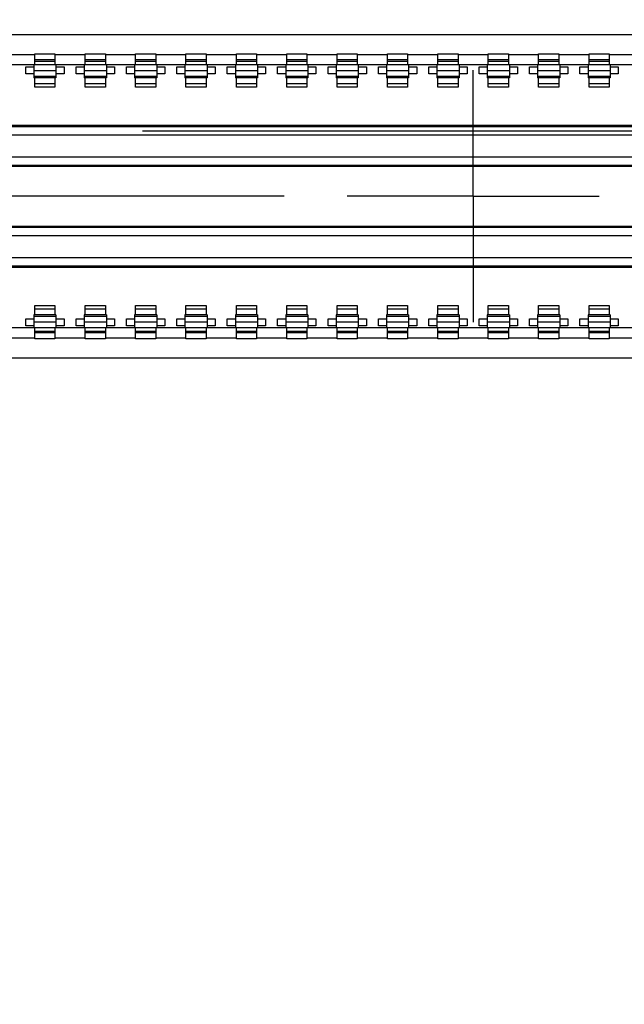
# Model space of a CAD drawing. Header units: inches. Extents: x -4.5 to 34, y 0 to 22.
# Tile 32 of 41: x 24.368 to 24.968, y 15.172 to 16.149. Entities that reach past the tile are written whole.
import ezdxf

# ---------------------------------------------------------------- set-up
doc = ezdxf.new("R2010")
doc.units = ezdxf.units.IN
doc.header["$LTSCALE"] = 1.87
doc.header["$MEASUREMENT"] = 0
doc.linetypes.add('CENTER', pattern=[0.6, 0.375, -0.075, 0.075, -0.075])
doc.layers.get('0').update_dxf_attribs({"linetype": 'CONTINUOUS'})
doc.layers.add('02___PRT_ALL_AXES', color=7, linetype='CONTINUOUS')
doc.layers.add('DIMENSIONS', color=7, linetype='CONTINUOUS')
doc.styles.get("Standard").update_dxf_attribs({"font": 'txt', "width": 0.8})
doc.dimstyles.new('DIMSTYLE_2', dxfattribs={"dimtxt": 0.125, "dimasz": 0.18, "dimexe": 0.125, "dimexo": 0.0625, "dimgap": 0.09, "dimtad": 0, "dimtih": 1, "dimtoh": 1, "dimdec": 3, "dimzin": 4, "dimdsep": 46, "dimtxsty": 'STANDARD', "dimblk": '_FILLED', "dimblk1": '_FILLED', "dimblk2": '_FILLED', "dimcen": 0.09, "dimadec": 0, "dimazin": 0, "dimtp": 0.01, "dimtm": 0.01, "dimtfac": 1, "dimtdec": 3, "dimtofl": 0, "dimtmove": 0, "dimatfit": 3, "dimldrblk": '_FILLED', "dimfxl": 1, "dimtolj": 1, "dimtzin": 4, "dimarcsym": 0})

# ---------------------------------------------------------------- blocks, each defined once
blk = doc.blocks.new('*D60')
at = {"layer": 'DIMENSIONS', "color": 2, "linetype": 'CONTINUOUS'}
for p, q in [((24.28778, 15.97401), (24.07146, 15.68826)), ((24.63053, 15.97401), (24.28778, 15.97401)), ((24.07146, 15.68826), (22.50494, 15.68826))]:
    blk.add_line(p, q, dxfattribs=at)
at = {"layer": 'DIMENSIONS', "color": 2, "linetype": 'CONTINUOUS', "insert": (22.44244, 15.75076), "char_height": 0.125, "width": 1.325, "attachment_point": 3, "line_spacing_factor": 0.9}
blk.add_mtext('3.809{\\Ftxt.shx;\\W1.000000;\\H0.125000; }[96.75]', dxfattribs=at)
blk = doc.blocks.new('_FILLED')
at = {"color": 0, "linetype": 'BYBLOCK'}
blk.add_solid([(0, 0), (-1, 0.1736), (-1, -0.1736)], dxfattribs=at)
blk = doc.blocks.new('*D64')
at = {"layer": 'DIMENSIONS', "color": 2, "linetype": 'CONTINUOUS'}
blk.add_line((24.81805, 16.16153), (24.81805, 16.90251), dxfattribs=at)
at = {"layer": 'DIMENSIONS', "color": 2, "linetype": 'CONTINUOUS', "insert": (24.75555, 16.96501), "char_height": 0.125, "width": 1.325, "attachment_point": 1, "rotation": 90, "line_spacing_factor": 0.9}
blk.add_mtext('1.576{\\Ftxt.shx;\\W1.000000;\\H0.125000; }[40.03]', dxfattribs=at)

msp = doc.modelspace()

# ---------------------------------------------------------------- linework, layer by layer
at = {"color": 7, "linetype": 'CONTINUOUS'}
for p, q in [((23.72019, 16.13435), (25.94919, 16.13435)), ((24.38319, 16.11435), (24.35319, 16.11435)), ((24.38319, 16.10435), (24.38319, 16.11535)), ((24.38319, 16.11535), (24.40319, 16.11535)), ((24.40319, 16.11535), (24.40319, 16.10435)), ((24.43319, 16.11435), (24.40319, 16.11435)), ((24.43319, 16.10435), (24.43319, 16.11535)), ((24.43319, 16.11535), (24.45319, 16.11535)), ((24.45319, 16.11535), (24.45319, 16.10435)), ((24.48319, 16.11435), (24.45319, 16.11435)), ((24.48319, 16.10435), (24.48319, 16.11535)), ((24.48319, 16.11535), (24.50319, 16.11535)), ((24.50319, 16.11535), (24.50319, 16.10435)), ((24.53319, 16.11435), (24.50319, 16.11435)), ((24.53319, 16.10435), (24.53319, 16.11535)), ((24.53319, 16.11535), (24.55319, 16.11535)), ((24.55319, 16.11535), (24.55319, 16.10435)), ((24.58319, 16.11435), (24.55319, 16.11435)), ((24.58319, 16.10435), (24.58319, 16.11535)), ((24.58319, 16.11535), (24.60319, 16.11535)), ((24.60319, 16.11535), (24.60319, 16.10435)), ((24.63319, 16.11435), (24.60319, 16.11435)), ((24.63319, 16.10435), (24.63319, 16.11535)), ((24.63319, 16.11535), (24.65319, 16.11535)), ((24.65319, 16.11535), (24.65319, 16.10435)), ((24.68319, 16.11435), (24.65319, 16.11435)), ((24.68319, 16.10435), (24.68319, 16.11535)), ((24.68319, 16.11535), (24.70319, 16.11535)), ((24.70319, 16.11535), (24.70319, 16.10435)), ((24.73319, 16.11435), (24.70319, 16.11435)), ((24.73319, 16.10435), (24.73319, 16.11535)), ((24.73319, 16.11535), (24.75319, 16.11535)), ((24.75319, 16.11535), (24.75319, 16.10435)), ((24.78319, 16.11435), (24.75319, 16.11435)), ((24.78319, 16.10435), (24.78319, 16.11535)), ((24.78319, 16.11535), (24.80319, 16.11535)), ((24.80319, 16.11535), (24.80319, 16.10435)), ((24.83319, 16.11435), (24.80319, 16.11435)), ((24.83319, 16.10435), (24.83319, 16.11535)), ((24.83319, 16.11535), (24.85319, 16.11535)), ((24.85319, 16.11535), (24.85319, 16.10435)), ((24.88319, 16.11435), (24.85319, 16.11435)), ((24.88319, 16.10435), (24.88319, 16.11535)), ((24.88319, 16.11535), (24.90319, 16.11535)), ((24.90319, 16.11535), (24.90319, 16.10435)), ((24.93319, 16.11435), (24.90319, 16.11435)), ((24.93319, 16.10435), (24.93319, 16.11535)), ((24.93319, 16.11535), (24.95319, 16.11535)), ((24.95319, 16.11535), (24.95319, 16.10435)), ((24.98319, 16.11435), (24.95319, 16.11435)), ((25.92319, 16.10435), (23.75319, 16.10435)), ((24.38219, 16.10418), (24.38219, 16.09135)), ((24.40319, 16.10935), (24.38319, 16.10935)), ((24.38319, 16.10809), (24.40319, 16.10809)), ((24.40419, 16.10418), (24.40419, 16.09138)), ((24.43219, 16.10418), (24.43219, 16.09135)), ((24.45319, 16.10935), (24.43319, 16.10935)), ((24.43319, 16.10809), (24.45319, 16.10809)), ((24.45419, 16.10418), (24.45419, 16.09138)), ((24.48219, 16.10418), (24.48219, 16.09135)), ((24.50319, 16.10935), (24.48319, 16.10935)), ((24.48319, 16.10809), (24.50319, 16.10809)), ((24.50419, 16.10418), (24.50419, 16.09138)), ((24.53219, 16.10418), (24.53219, 16.09135)), ((24.55319, 16.10935), (24.53319, 16.10935)), ((24.53319, 16.10809), (24.55319, 16.10809)), ((24.55419, 16.10418), (24.55419, 16.09138)), ((24.58219, 16.10418), (24.58219, 16.09135)), ((24.60319, 16.10935), (24.58319, 16.10935)), ((24.58319, 16.10809), (24.60319, 16.10809)), ((24.60419, 16.10418), (24.60419, 16.09138)), ((24.63219, 16.10418), (24.63219, 16.09135)), ((24.65319, 16.10935), (24.63319, 16.10935)), ((24.63319, 16.10809), (24.65319, 16.10809)), ((24.65419, 16.10418), (24.65419, 16.09138)), ((24.68219, 16.10418), (24.68219, 16.09135)), ((24.70319, 16.10935), (24.68319, 16.10935)), ((24.68319, 16.10809), (24.70319, 16.10809)), ((24.70419, 16.10418), (24.70419, 16.09138)), ((24.73219, 16.10418), (24.73219, 16.09135)), ((24.75319, 16.10935), (24.73319, 16.10935)), ((24.73319, 16.10809), (24.75319, 16.10809)), ((24.75419, 16.10418), (24.75419, 16.09138)), ((24.78219, 16.10418), (24.78219, 16.09135)), ((24.80319, 16.10935), (24.78319, 16.10935)), ((24.78319, 16.10809), (24.80319, 16.10809)), ((24.80419, 16.10418), (24.80419, 16.09138)), ((24.83219, 16.10418), (24.83219, 16.09135)), ((24.85319, 16.10935), (24.83319, 16.10935)), ((24.83319, 16.10809), (24.85319, 16.10809)), ((24.85419, 16.10418), (24.85419, 16.09138)), ((24.88219, 16.10418), (24.88219, 16.09135)), ((24.90319, 16.10935), (24.88319, 16.10935)), ((24.88319, 16.10809), (24.90319, 16.10809)), ((24.90419, 16.10418), (24.90419, 16.09138)), ((24.93219, 16.10418), (24.93219, 16.09135)), ((24.95319, 16.10935), (24.93319, 16.10935)), ((24.93319, 16.10809), (24.95319, 16.10809)), ((24.95419, 16.10418), (24.95419, 16.09138)), ((24.37419, 16.09535), (24.37419, 16.10235)), ((24.37419, 16.10235), (24.38219, 16.10235)), ((24.38219, 16.09535), (24.37419, 16.09535)), ((24.38219, 16.09884), (24.40419, 16.09884)), ((24.40419, 16.10235), (24.41219, 16.10235)), ((24.41219, 16.09535), (24.40419, 16.09535)), ((24.41219, 16.10235), (24.41219, 16.09535)), ((24.42419, 16.09535), (24.42419, 16.10235)), ((24.42419, 16.10235), (24.43219, 16.10235)), ((24.43219, 16.09535), (24.42419, 16.09535)), ((24.43219, 16.09884), (24.45419, 16.09884)), ((24.45419, 16.10235), (24.46219, 16.10235)), ((24.46219, 16.09535), (24.45419, 16.09535)), ((24.46219, 16.10235), (24.46219, 16.09535)), ((24.47419, 16.09535), (24.47419, 16.10235)), ((24.47419, 16.10235), (24.48219, 16.10235)), ((24.48219, 16.09535), (24.47419, 16.09535)), ((24.48219, 16.09884), (24.50419, 16.09884)), ((24.50419, 16.10235), (24.51219, 16.10235)), ((24.51219, 16.09535), (24.50419, 16.09535)), ((24.51219, 16.10235), (24.51219, 16.09535)), ((24.52419, 16.09535), (24.52419, 16.10235)), ((24.52419, 16.10235), (24.53219, 16.10235)), ((24.53219, 16.09535), (24.52419, 16.09535)), ((24.53219, 16.09884), (24.55419, 16.09884)), ((24.55419, 16.10235), (24.56219, 16.10235)), ((24.56219, 16.09535), (24.55419, 16.09535)), ((24.56219, 16.10235), (24.56219, 16.09535)), ((24.57419, 16.09535), (24.57419, 16.10235)), ((24.57419, 16.10235), (24.58219, 16.10235)), ((24.58219, 16.09535), (24.57419, 16.09535)), ((24.58219, 16.09884), (24.60419, 16.09884)), ((24.60419, 16.10235), (24.61219, 16.10235)), ((24.61219, 16.09535), (24.60419, 16.09535)), ((24.61219, 16.10235), (24.61219, 16.09535)), ((24.62419, 16.09535), (24.62419, 16.10235)), ((24.62419, 16.10235), (24.63219, 16.10235)), ((24.63219, 16.09535), (24.62419, 16.09535)), ((24.63219, 16.09884), (24.65419, 16.09884)), ((24.65419, 16.10235), (24.66219, 16.10235)), ((24.66219, 16.09535), (24.65419, 16.09535)), ((24.66219, 16.10235), (24.66219, 16.09535)), ((24.67419, 16.09535), (24.67419, 16.10235)), ((24.67419, 16.10235), (24.68219, 16.10235)), ((24.68219, 16.09535), (24.67419, 16.09535)), ((24.68219, 16.09884), (24.70419, 16.09884)), ((24.70419, 16.10235), (24.71219, 16.10235)), ((24.71219, 16.09535), (24.70419, 16.09535)), ((24.71219, 16.10235), (24.71219, 16.09535)), ((24.72419, 16.09535), (24.72419, 16.10235)), ((24.72419, 16.10235), (24.73219, 16.10235)), ((24.73219, 16.09535), (24.72419, 16.09535)), ((24.73219, 16.09884), (24.75419, 16.09884)), ((24.75419, 16.10235), (24.76219, 16.10235)), ((24.76219, 16.09535), (24.75419, 16.09535)), ((24.76219, 16.10235), (24.76219, 16.09535)), ((24.77419, 16.09535), (24.77419, 16.10235)), ((24.77419, 16.10235), (24.78219, 16.10235)), ((24.78219, 16.09535), (24.77419, 16.09535)), ((24.78219, 16.09884), (24.80419, 16.09884)), ((24.80419, 16.10235), (24.81219, 16.10235)), ((24.81219, 16.09535), (24.80419, 16.09535)), ((24.81219, 16.10235), (24.81219, 16.09535)), ((24.82419, 16.09535), (24.82419, 16.10235)), ((24.82419, 16.10235), (24.83219, 16.10235)), ((24.83219, 16.09535), (24.82419, 16.09535)), ((24.83219, 16.09884), (24.85419, 16.09884)), ((24.85419, 16.10235), (24.86219, 16.10235)), ((24.86219, 16.09535), (24.85419, 16.09535)), ((24.86219, 16.10235), (24.86219, 16.09535)), ((24.87419, 16.09535), (24.87419, 16.10235)), ((24.87419, 16.10235), (24.88219, 16.10235)), ((24.88219, 16.09535), (24.87419, 16.09535)), ((24.88219, 16.09884), (24.90419, 16.09884)), ((24.90419, 16.10235), (24.91219, 16.10235)), ((24.91219, 16.09535), (24.90419, 16.09535)), ((24.91219, 16.10235), (24.91219, 16.09535)), ((24.92419, 16.09535), (24.92419, 16.10235)), ((24.92419, 16.10235), (24.93219, 16.10235)), ((24.93219, 16.09535), (24.92419, 16.09535)), ((24.93219, 16.09884), (24.95419, 16.09884)), ((24.95419, 16.10235), (24.96219, 16.10235)), ((24.96219, 16.09535), (24.95419, 16.09535)), ((24.96219, 16.10235), (24.96219, 16.09535)), ((24.40419, 16.09289), (24.38219, 16.09289)), ((24.40419, 16.09135), (24.38219, 16.09135)), ((24.38319, 16.08235), (24.38319, 16.09135)), ((24.40319, 16.08535), (24.38319, 16.08535)), ((24.40319, 16.09135), (24.40319, 16.08235)), ((24.45419, 16.09289), (24.43219, 16.09289)), ((24.45419, 16.09135), (24.43219, 16.09135)), ((24.43319, 16.08235), (24.43319, 16.09135)), ((24.45319, 16.08535), (24.43319, 16.08535)), ((24.45319, 16.09135), (24.45319, 16.08235)), ((24.50419, 16.09289), (24.48219, 16.09289)), ((24.50419, 16.09135), (24.48219, 16.09135)), ((24.48319, 16.08235), (24.48319, 16.09135)), ((24.50319, 16.08535), (24.48319, 16.08535)), ((24.50319, 16.09135), (24.50319, 16.08235)), ((24.55419, 16.09289), (24.53219, 16.09289)), ((24.55419, 16.09135), (24.53219, 16.09135)), ((24.53319, 16.08235), (24.53319, 16.09135)), ((24.55319, 16.08535), (24.53319, 16.08535)), ((24.55319, 16.09135), (24.55319, 16.08235)), ((24.60419, 16.09289), (24.58219, 16.09289)), ((24.60419, 16.09135), (24.58219, 16.09135)), ((24.58319, 16.08235), (24.58319, 16.09135)), ((24.60319, 16.08535), (24.58319, 16.08535)), ((24.60319, 16.09135), (24.60319, 16.08235)), ((24.65419, 16.09289), (24.63219, 16.09289)), ((24.65419, 16.09135), (24.63219, 16.09135)), ((24.63319, 16.08235), (24.63319, 16.09135)), ((24.65319, 16.08535), (24.63319, 16.08535)), ((24.65319, 16.09135), (24.65319, 16.08235)), ((24.70419, 16.09289), (24.68219, 16.09289)), ((24.70419, 16.09135), (24.68219, 16.09135)), ((24.68319, 16.08235), (24.68319, 16.09135)), ((24.70319, 16.08535), (24.68319, 16.08535)), ((24.70319, 16.09135), (24.70319, 16.08235)), ((24.75419, 16.09289), (24.73219, 16.09289)), ((24.75419, 16.09135), (24.73219, 16.09135)), ((24.73319, 16.08235), (24.73319, 16.09135)), ((24.75319, 16.08535), (24.73319, 16.08535)), ((24.75319, 16.09135), (24.75319, 16.08235)), ((24.80419, 16.09289), (24.78219, 16.09289)), ((24.80419, 16.09135), (24.78219, 16.09135)), ((24.78319, 16.08235), (24.78319, 16.09135)), ((24.80319, 16.08535), (24.78319, 16.08535)), ((24.80319, 16.09135), (24.80319, 16.08235)), ((24.85419, 16.09289), (24.83219, 16.09289)), ((24.85419, 16.09135), (24.83219, 16.09135)), ((24.83319, 16.08235), (24.83319, 16.09135)), ((24.85319, 16.08535), (24.83319, 16.08535)), ((24.85319, 16.09135), (24.85319, 16.08235)), ((24.90419, 16.09289), (24.88219, 16.09289)), ((24.90419, 16.09135), (24.88219, 16.09135)), ((24.88319, 16.08235), (24.88319, 16.09135)), ((24.90319, 16.08535), (24.88319, 16.08535)), ((24.90319, 16.09135), (24.90319, 16.08235)), ((24.95419, 16.09289), (24.93219, 16.09289)), ((24.95419, 16.09135), (24.93219, 16.09135)), ((24.93319, 16.08235), (24.93319, 16.09135)), ((24.95319, 16.08535), (24.93319, 16.08535)), ((24.95319, 16.09135), (24.95319, 16.08235)), ((24.40319, 16.08235), (24.38319, 16.08235)), ((24.45319, 16.08235), (24.43319, 16.08235)), ((24.50319, 16.08235), (24.48319, 16.08235)), ((24.55319, 16.08235), (24.53319, 16.08235)), ((24.60319, 16.08235), (24.58319, 16.08235)), ((24.65319, 16.08235), (24.63319, 16.08235)), ((24.70319, 16.08235), (24.68319, 16.08235)), ((24.75319, 16.08235), (24.73319, 16.08235)), ((24.80319, 16.08235), (24.78319, 16.08235)), ((24.85319, 16.08235), (24.83319, 16.08235)), ((24.90319, 16.08235), (24.88319, 16.08235)), ((24.95319, 16.08235), (24.93319, 16.08235)), ((25.78319, 16.04295), (23.85319, 16.04296)), ((23.85319, 16.03496), (25.78319, 16.03495)), ((23.85419, 16.04435), (25.78219, 16.04435)), ((25.78319, 16.01275), (23.85319, 16.01275)), ((23.85319, 16.00475), (25.78319, 16.00475)), ((25.78219, 16.00335), (23.85419, 16.00335)), ((25.78319, 15.94295), (23.85319, 15.94296)), ((23.85419, 15.94435), (25.78219, 15.94435)), ((23.85319, 15.93496), (25.78319, 15.93495)), ((25.78319, 15.91275), (23.85319, 15.91275)), ((23.85319, 15.90475), (25.78319, 15.90475)), ((25.78219, 15.90335), (23.85419, 15.90335)), ((24.38319, 15.85635), (24.38319, 15.86535)), ((24.38319, 15.86535), (24.40319, 15.86535)), ((24.38319, 15.86235), (24.40319, 15.86235)), ((24.40319, 15.86535), (24.40319, 15.85635)), ((24.43319, 15.85635), (24.43319, 15.86535)), ((24.43319, 15.86535), (24.45319, 15.86535)), ((24.43319, 15.86235), (24.45319, 15.86235)), ((24.45319, 15.86535), (24.45319, 15.85635)), ((24.48319, 15.85635), (24.48319, 15.86535)), ((24.48319, 15.86535), (24.50319, 15.86535)), ((24.48319, 15.86235), (24.50319, 15.86235)), ((24.50319, 15.86535), (24.50319, 15.85635)), ((24.53319, 15.85635), (24.53319, 15.86535)), ((24.53319, 15.86535), (24.55319, 15.86535)), ((24.53319, 15.86235), (24.55319, 15.86235)), ((24.55319, 15.86535), (24.55319, 15.85635)), ((24.58319, 15.85635), (24.58319, 15.86535)), ((24.58319, 15.86535), (24.60319, 15.86535)), ((24.58319, 15.86235), (24.60319, 15.86235)), ((24.60319, 15.86535), (24.60319, 15.85635)), ((24.63319, 15.85635), (24.63319, 15.86535)), ((24.63319, 15.86535), (24.65319, 15.86535)), ((24.63319, 15.86235), (24.65319, 15.86235)), ((24.65319, 15.86535), (24.65319, 15.85635)), ((24.68319, 15.85635), (24.68319, 15.86535)), ((24.68319, 15.86535), (24.70319, 15.86535)), ((24.68319, 15.86235), (24.70319, 15.86235)), ((24.70319, 15.86535), (24.70319, 15.85635)), ((24.73319, 15.85635), (24.73319, 15.86535)), ((24.73319, 15.86535), (24.75319, 15.86535)), ((24.73319, 15.86235), (24.75319, 15.86235)), ((24.75319, 15.86535), (24.75319, 15.85635)), ((24.78319, 15.85635), (24.78319, 15.86535)), ((24.78319, 15.86535), (24.80319, 15.86535)), ((24.78319, 15.86235), (24.80319, 15.86235)), ((24.80319, 15.86535), (24.80319, 15.85635)), ((24.83319, 15.85635), (24.83319, 15.86535)), ((24.83319, 15.86535), (24.85319, 15.86535)), ((24.83319, 15.86235), (24.85319, 15.86235)), ((24.85319, 15.86535), (24.85319, 15.85635)), ((24.88319, 15.85635), (24.88319, 15.86535)), ((24.88319, 15.86535), (24.90319, 15.86535)), ((24.88319, 15.86235), (24.90319, 15.86235)), ((24.90319, 15.86535), (24.90319, 15.85635)), ((24.93319, 15.85635), (24.93319, 15.86535)), ((24.93319, 15.86535), (24.95319, 15.86535)), ((24.93319, 15.86235), (24.95319, 15.86235)), ((24.95319, 15.86535), (24.95319, 15.85635)), ((24.37419, 15.84535), (24.37419, 15.85235)), ((24.37419, 15.85235), (24.38219, 15.85235)), ((24.38219, 15.85635), (24.38219, 15.84353)), ((24.40419, 15.85635), (24.38219, 15.85635)), ((24.38219, 15.85482), (24.40419, 15.85482)), ((24.40419, 15.85635), (24.40419, 15.84353)), ((24.40419, 15.85235), (24.41219, 15.85235)), ((24.41219, 15.85235), (24.41219, 15.84535)), ((24.42419, 15.84535), (24.42419, 15.85235)), ((24.42419, 15.85235), (24.43219, 15.85235)), ((24.43219, 15.85635), (24.43219, 15.84353)), ((24.45419, 15.85635), (24.43219, 15.85635)), ((24.43219, 15.85482), (24.45419, 15.85482)), ((24.45419, 15.85635), (24.45419, 15.84353)), ((24.45419, 15.85235), (24.46219, 15.85235)), ((24.46219, 15.85235), (24.46219, 15.84535)), ((24.47419, 15.84535), (24.47419, 15.85235)), ((24.47419, 15.85235), (24.48219, 15.85235)), ((24.48219, 15.85635), (24.48219, 15.84353)), ((24.50419, 15.85635), (24.48219, 15.85635)), ((24.48219, 15.85482), (24.50419, 15.85482)), ((24.50419, 15.85635), (24.50419, 15.84353)), ((24.50419, 15.85235), (24.51219, 15.85235)), ((24.51219, 15.85235), (24.51219, 15.84535)), ((24.52419, 15.84535), (24.52419, 15.85235)), ((24.52419, 15.85235), (24.53219, 15.85235)), ((24.53219, 15.85635), (24.53219, 15.84353)), ((24.55419, 15.85635), (24.53219, 15.85635)), ((24.53219, 15.85482), (24.55419, 15.85482)), ((24.55419, 15.85635), (24.55419, 15.84353)), ((24.55419, 15.85235), (24.56219, 15.85235)), ((24.56219, 15.85235), (24.56219, 15.84535)), ((24.57419, 15.84535), (24.57419, 15.85235)), ((24.57419, 15.85235), (24.58219, 15.85235)), ((24.58219, 15.85635), (24.58219, 15.84353)), ((24.60419, 15.85635), (24.58219, 15.85635)), ((24.58219, 15.85482), (24.60419, 15.85482)), ((24.60419, 15.85635), (24.60419, 15.84353)), ((24.60419, 15.85235), (24.61219, 15.85235)), ((24.61219, 15.85235), (24.61219, 15.84535)), ((24.62419, 15.84535), (24.62419, 15.85235)), ((24.62419, 15.85235), (24.63219, 15.85235)), ((24.63219, 15.85635), (24.63219, 15.84353)), ((24.65419, 15.85635), (24.63219, 15.85635)), ((24.63219, 15.85482), (24.65419, 15.85482)), ((24.65419, 15.85635), (24.65419, 15.84353)), ((24.65419, 15.85235), (24.66219, 15.85235)), ((24.66219, 15.85235), (24.66219, 15.84535)), ((24.67419, 15.84535), (24.67419, 15.85235)), ((24.67419, 15.85235), (24.68219, 15.85235)), ((24.68219, 15.85635), (24.68219, 15.84353)), ((24.70419, 15.85635), (24.68219, 15.85635)), ((24.68219, 15.85482), (24.70419, 15.85482)), ((24.70419, 15.85635), (24.70419, 15.84353)), ((24.70419, 15.85235), (24.71219, 15.85235)), ((24.71219, 15.85235), (24.71219, 15.84535)), ((24.72419, 15.84535), (24.72419, 15.85235)), ((24.72419, 15.85235), (24.73219, 15.85235)), ((24.73219, 15.85635), (24.73219, 15.84353)), ((24.75419, 15.85635), (24.73219, 15.85635)), ((24.73219, 15.85482), (24.75419, 15.85482)), ((24.75419, 15.85635), (24.75419, 15.84353)), ((24.75419, 15.85235), (24.76219, 15.85235)), ((24.76219, 15.85235), (24.76219, 15.84535)), ((24.77419, 15.84535), (24.77419, 15.85235)), ((24.77419, 15.85235), (24.78219, 15.85235)), ((24.78219, 15.85635), (24.78219, 15.84353)), ((24.80419, 15.85635), (24.78219, 15.85635)), ((24.78219, 15.85482), (24.80419, 15.85482)), ((24.80419, 15.85635), (24.80419, 15.84353)), ((24.80419, 15.85235), (24.81219, 15.85235)), ((24.81219, 15.85235), (24.81219, 15.84535)), ((24.82419, 15.84535), (24.82419, 15.85235)), ((24.82419, 15.85235), (24.83219, 15.85235)), ((24.83219, 15.85635), (24.83219, 15.84353)), ((24.85419, 15.85635), (24.83219, 15.85635)), ((24.83219, 15.85482), (24.85419, 15.85482)), ((24.85419, 15.85635), (24.85419, 15.84353)), ((24.85419, 15.85235), (24.86219, 15.85235)), ((24.86219, 15.85235), (24.86219, 15.84535)), ((24.87419, 15.84535), (24.87419, 15.85235)), ((24.87419, 15.85235), (24.88219, 15.85235)), ((24.88219, 15.85635), (24.88219, 15.84353)), ((24.90419, 15.85635), (24.88219, 15.85635)), ((24.88219, 15.85482), (24.90419, 15.85482)), ((24.90419, 15.85635), (24.90419, 15.84353)), ((24.90419, 15.85235), (24.91219, 15.85235)), ((24.91219, 15.85235), (24.91219, 15.84535)), ((24.92419, 15.84535), (24.92419, 15.85235)), ((24.92419, 15.85235), (24.93219, 15.85235)), ((24.93219, 15.85635), (24.93219, 15.84353)), ((24.95419, 15.85635), (24.93219, 15.85635)), ((24.93219, 15.85482), (24.95419, 15.85482)), ((24.95419, 15.85635), (24.95419, 15.84353)), ((24.95419, 15.85235), (24.96219, 15.85235)), ((24.96219, 15.85235), (24.96219, 15.84535)), ((25.92319, 15.84335), (23.75319, 15.84335)), ((24.38219, 15.84535), (24.37419, 15.84535)), ((24.40419, 15.84887), (24.38219, 15.84887)), ((24.38319, 15.83235), (24.38319, 15.84335)), ((24.40319, 15.83961), (24.38319, 15.83961)), ((24.40319, 15.84335), (24.40319, 15.83235)), ((24.41219, 15.84535), (24.40419, 15.84535)), ((24.43219, 15.84535), (24.42419, 15.84535)), ((24.45419, 15.84887), (24.43219, 15.84887)), ((24.43319, 15.83235), (24.43319, 15.84335)), ((24.45319, 15.83961), (24.43319, 15.83961)), ((24.45319, 15.84335), (24.45319, 15.83235)), ((24.46219, 15.84535), (24.45419, 15.84535)), ((24.48219, 15.84535), (24.47419, 15.84535)), ((24.50419, 15.84887), (24.48219, 15.84887)), ((24.48319, 15.83235), (24.48319, 15.84335)), ((24.50319, 15.83961), (24.48319, 15.83961)), ((24.50319, 15.84335), (24.50319, 15.83235)), ((24.51219, 15.84535), (24.50419, 15.84535)), ((24.53219, 15.84535), (24.52419, 15.84535)), ((24.55419, 15.84887), (24.53219, 15.84887)), ((24.53319, 15.83235), (24.53319, 15.84335)), ((24.55319, 15.83961), (24.53319, 15.83961)), ((24.55319, 15.84335), (24.55319, 15.83235)), ((24.56219, 15.84535), (24.55419, 15.84535)), ((24.58219, 15.84535), (24.57419, 15.84535)), ((24.60419, 15.84887), (24.58219, 15.84887)), ((24.58319, 15.83235), (24.58319, 15.84335)), ((24.60319, 15.83961), (24.58319, 15.83961)), ((24.60319, 15.84335), (24.60319, 15.83235)), ((24.61219, 15.84535), (24.60419, 15.84535)), ((24.63219, 15.84535), (24.62419, 15.84535)), ((24.65419, 15.84887), (24.63219, 15.84887)), ((24.63319, 15.83235), (24.63319, 15.84335)), ((24.65319, 15.83961), (24.63319, 15.83961)), ((24.65319, 15.84335), (24.65319, 15.83235)), ((24.66219, 15.84535), (24.65419, 15.84535)), ((24.68219, 15.84535), (24.67419, 15.84535)), ((24.70419, 15.84887), (24.68219, 15.84887)), ((24.68319, 15.83235), (24.68319, 15.84335)), ((24.70319, 15.83961), (24.68319, 15.83961)), ((24.70319, 15.84335), (24.70319, 15.83235)), ((24.71219, 15.84535), (24.70419, 15.84535)), ((24.73219, 15.84535), (24.72419, 15.84535)), ((24.75419, 15.84887), (24.73219, 15.84887)), ((24.73319, 15.83235), (24.73319, 15.84335)), ((24.75319, 15.83961), (24.73319, 15.83961)), ((24.75319, 15.84335), (24.75319, 15.83235)), ((24.76219, 15.84535), (24.75419, 15.84535)), ((24.78219, 15.84535), (24.77419, 15.84535)), ((24.80419, 15.84887), (24.78219, 15.84887)), ((24.78319, 15.83235), (24.78319, 15.84335)), ((24.80319, 15.83961), (24.78319, 15.83961)), ((24.80319, 15.84335), (24.80319, 15.83235)), ((24.81219, 15.84535), (24.80419, 15.84535)), ((24.83219, 15.84535), (24.82419, 15.84535)), ((24.85419, 15.84887), (24.83219, 15.84887)), ((24.83319, 15.83235), (24.83319, 15.84335)), ((24.85319, 15.83961), (24.83319, 15.83961)), ((24.85319, 15.84335), (24.85319, 15.83235)), ((24.86219, 15.84535), (24.85419, 15.84535)), ((24.88219, 15.84535), (24.87419, 15.84535)), ((24.90419, 15.84887), (24.88219, 15.84887)), ((24.88319, 15.83235), (24.88319, 15.84335)), ((24.90319, 15.83961), (24.88319, 15.83961)), ((24.90319, 15.84335), (24.90319, 15.83235)), ((24.91219, 15.84535), (24.90419, 15.84535)), ((24.93219, 15.84535), (24.92419, 15.84535)), ((24.95419, 15.84887), (24.93219, 15.84887)), ((24.93319, 15.83235), (24.93319, 15.84335)), ((24.95319, 15.83961), (24.93319, 15.83961)), ((24.95319, 15.84335), (24.95319, 15.83235)), ((24.96219, 15.84535), (24.95419, 15.84535)), ((24.35319, 15.83335), (24.38319, 15.83335)), ((24.40319, 15.83835), (24.38319, 15.83835)), ((24.40319, 15.83235), (24.38319, 15.83235)), ((24.40319, 15.83335), (24.43319, 15.83335)), ((24.45319, 15.83835), (24.43319, 15.83835)), ((24.45319, 15.83235), (24.43319, 15.83235)), ((24.45319, 15.83335), (24.48319, 15.83335)), ((24.50319, 15.83835), (24.48319, 15.83835)), ((24.50319, 15.83235), (24.48319, 15.83235)), ((24.50319, 15.83335), (24.53319, 15.83335)), ((24.55319, 15.83835), (24.53319, 15.83835)), ((24.55319, 15.83235), (24.53319, 15.83235)), ((24.55319, 15.83335), (24.58319, 15.83335)), ((24.60319, 15.83835), (24.58319, 15.83835)), ((24.60319, 15.83235), (24.58319, 15.83235)), ((24.60319, 15.83335), (24.63319, 15.83335)), ((24.65319, 15.83835), (24.63319, 15.83835)), ((24.65319, 15.83235), (24.63319, 15.83235)), ((24.65319, 15.83335), (24.68319, 15.83335)), ((24.70319, 15.83835), (24.68319, 15.83835)), ((24.70319, 15.83235), (24.68319, 15.83235)), ((24.70319, 15.83335), (24.73319, 15.83335)), ((24.75319, 15.83835), (24.73319, 15.83835)), ((24.75319, 15.83235), (24.73319, 15.83235)), ((24.75319, 15.83335), (24.78319, 15.83335)), ((24.80319, 15.83835), (24.78319, 15.83835)), ((24.80319, 15.83235), (24.78319, 15.83235)), ((24.80319, 15.83335), (24.83319, 15.83335)), ((24.85319, 15.83835), (24.83319, 15.83835)), ((24.85319, 15.83235), (24.83319, 15.83235)), ((24.85319, 15.83335), (24.88319, 15.83335)), ((24.90319, 15.83835), (24.88319, 15.83835)), ((24.90319, 15.83235), (24.88319, 15.83235)), ((24.90319, 15.83335), (24.93319, 15.83335)), ((24.95319, 15.83835), (24.93319, 15.83835)), ((24.95319, 15.83235), (24.93319, 15.83235)), ((24.95319, 15.83335), (24.98319, 15.83335)), ((25.94919, 15.81335), (23.72019, 15.81335))]:
    msp.add_line(p, q, dxfattribs=at)
at = {"layer": '02___PRT_ALL_AXES', "color": 7, "linetype": 'CENTER'}
for p, q in [((24.81805, 15.97401), (24.81805, 16.09903)), ((23.36818, 16.03885), (26.14208, 16.03885)), ((24.81805, 15.97401), (24.69303, 15.97401)), ((24.81805, 15.97401), (24.81805, 15.84898)), ((24.81805, 15.97401), (24.94308, 15.97401))]:
    msp.add_line(p, q, dxfattribs=at)

# ---------------------------------------------------------------- dimensions: what is measured, and where the dimension line sits
at = {"layer": 'DIMENSIONS', "color": 2, "linetype": 'CONTINUOUS'}
for feature_location, offset, dtype, origin, picture, middle in [((24.81805, 16.16153), (0, 0.74098), 1, (23.24203, 16.09903), '*D64', (24.81805, 17.62751)), ((24.63053, 15.97401), (-2.12559, -0.28575), 0, (24.69303, 12.16501), '*D60', (21.77994, 15.68826))]:
    dim = msp.add_ordinate_dim(feature_location=feature_location, offset=offset, dtype=dtype, origin=origin, dimstyle='DIMSTYLE_2', override={"dimtad": 1, "dimtih": 0, "dimtoh": 0}, dxfattribs=at)
    dim.commit()
    dim.dimension.update_dxf_attribs({"geometry": picture, "text_midpoint": middle})

doc.saveas('drawing.dxf')
